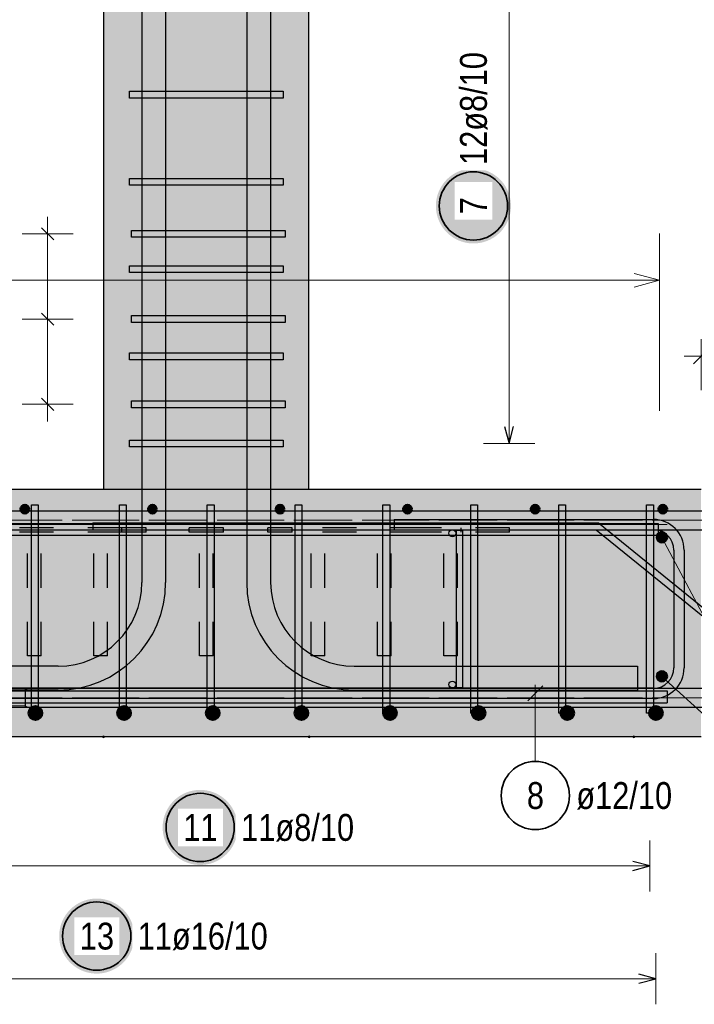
# Model space of a CAD drawing. Header units: millimetres. Extents: x -48 to 49.2, y -6.2 to 26.4.
# Tile 47 of 53: x 35.1 to 37.1, y 6.6 to 9.4. Entities that reach past the tile are written whole.
import ezdxf

# ---------------------------------------------------------------- set-up
doc = ezdxf.new("R2010")
doc.units = ezdxf.units.MM
doc.linetypes.add('DASHDOT', pattern=[1, 0.5, -0.25, 0, -0.25])
doc.linetypes.add('HIDDEN', pattern=[0.375, 0.25, -0.125])
for name, color, linetype, lineweight in [('Achsen', 7, 'Continuous', 20), ('Mattenbewehrung', 7, 'Continuous', 20), ('Schraffuren', 7, 'Continuous', 20)]:
    doc.layers.add(name, color=color, linetype=linetype, lineweight=lineweight)
doc.styles.add('Arial Narrow', font='ARIALN.TTF')
doc.dimstyles.new('Arch_Strakon_dimstyle', dxfattribs={"dimtxt": 8.75, "dimasz": 1, "dimexe": 1.25, "dimexo": 0.0625, "dimgap": 1, "dimtad": 0, "dimdec": 3, "dimzin": 12, "dimdsep": 46, "dimtxsty": 'Arial Narrow', "dimblk": 'Arrowhead_Tick', "dimsah": 1, "dimcen": 0, "dimse1": 1, "dimse2": 1, "dimclrd": 6, "dimclrt": 2, "dimazin": 0, "dimtfac": 1, "dimtdec": 4, "dimtmove": 0, "dimatfit": 3, "dimldrblk": 'NONE', "dimfxl": 1, "dimtvp": 1, "dimtolj": 1, "dimtzin": 0, "dimlwd": 13, "dimarcsym": 2})

# ---------------------------------------------------------------- blocks, each defined once
blk = doc.blocks.new('Arrowhead_Tick')
at = {"color": 0, "linetype": 'Continuous', "lineweight": -2}
for p, q in [((0, 10), (0, -5)), ((-1, 0), (0, 0)), ((5, 0), (0, 0))]:
    blk.add_line(p, q, dxfattribs=at)
at = {"color": 2, "linetype": 'Continuous', "lineweight": 35}
blk.add_line((2.21, 2.21), (-2.21, -2.21), dxfattribs=at)
blk = doc.blocks.new('*D21')
at = {"color": 6, "linetype": 'Continuous', "lineweight": 13}
blk.add_line((37.1471, 8.4582), (37.4271, 8.4582), dxfattribs=at)
at = {"layer": 'Defpoints', "color": 0}
for p in [(37.4371, 8.4582), (37.1371, 8.067), (37.4371, 8.067)]:
    blk.add_point(p, dxfattribs=at)
at = {"color": 6, "lineweight": 13, "xscale": 0.01, "yscale": 0.01, "zscale": 0.01}
blk.add_blockref('Arrowhead_Tick', (37.4371, 8.4582), dxfattribs=at)
at = {"color": 6, "lineweight": 13, "xscale": 0.01, "yscale": 0.01, "zscale": 0.01, "rotation": 180}
blk.add_blockref('Arrowhead_Tick', (37.1371, 8.4582), dxfattribs=at)
at = {"color": 2, "lineweight": 18, "insert": (37.2871, 8.5227), "char_height": 0.07875, "attachment_point": 5, "style": 'Arial Narrow'}
blk.add_mtext('\\A1;12', dxfattribs=at)
blk = doc.blocks.new('_None')

msp = doc.modelspace()

# ---------------------------------------------------------------- hatches: boundary and pattern name
at = {"lineweight": 25, "true_color": 0xffffff}
for points in [[(36.579782, 8.898525), (36.579715, 8.902363), (36.579514, 8.906198), (36.579179, 8.910023), (36.578712, 8.913834), (36.578111, 8.917626), (36.577378, 8.921395), (36.576515, 8.925136), (36.575521, 8.928845), (36.574398, 8.932516), (36.573148, 8.936147), (36.571772, 8.939731), (36.570272, 8.943266), (36.568649, 8.946745), (36.566906, 8.950166), (36.565045, 8.953525), (36.563067, 8.956816), (36.560976, 8.960036), (36.558774, 8.963181), (36.556463, 8.966247), (36.554047, 8.969231), (36.551528, 8.972129), (36.548909, 8.974937), (36.546195, 8.977652), (36.543386, 8.98027), (36.540489, 8.982789), (36.537505, 8.985206), (36.534438, 8.987516), (36.531293, 8.989719), (36.528073, 8.99181), (36.524782, 8.993787), (36.521424, 8.995649), (36.518003, 8.997392), (36.514523, 8.999015), (36.510989, 9.000515), (36.507404, 9.001891), (36.503774, 9.003141), (36.500102, 9.004263), (36.496393, 9.005257), (36.492652, 9.006121), (36.488883, 9.006853), (36.485091, 9.007454), (36.48128, 9.007922), (36.477455, 9.008257), (36.473621, 9.008458), (36.469782, 9.008525), (36.465943, 9.008458), (36.462109, 9.008257), (36.458284, 9.007922), (36.454473, 9.007454), (36.450681, 9.006853), (36.446912, 9.006121), (36.443171, 9.005257), (36.439462, 9.004263), (36.43579, 9.003141), (36.43216, 9.001891), (36.428575, 9.000515), (36.425041, 8.999015), (36.421561, 8.997392), (36.41814, 8.995649), (36.414782, 8.993787), (36.411491, 8.99181), (36.408271, 8.989719), (36.405126, 8.987516), (36.402059, 8.985206), (36.399075, 8.982789), (36.396178, 8.98027), (36.39337, 8.977652), (36.390655, 8.974937), (36.388036, 8.972129), (36.385517, 8.969231), (36.383101, 8.966247), (36.38079, 8.963181), (36.378588, 8.960036), (36.376497, 8.956816), (36.374519, 8.953525), (36.372658, 8.950166), (36.370915, 8.946745), (36.369292, 8.943266), (36.367792, 8.939731), (36.366416, 8.936147), (36.365166, 8.932516), (36.364043, 8.928845), (36.36305, 8.925136), (36.362186, 8.921395), (36.361453, 8.917626), (36.360853, 8.913834), (36.360385, 8.910023), (36.36005, 8.906198), (36.359849, 8.902363), (36.359782, 8.898525), (36.359849, 8.894686), (36.36005, 8.890851), (36.360385, 8.887026), (36.360853, 8.883215), (36.361453, 8.879423), (36.362186, 8.875654), (36.36305, 8.871913), (36.364043, 8.868204), (36.365166, 8.864533), (36.366416, 8.860902), (36.367792, 8.857318), (36.369292, 8.853784), (36.370915, 8.850304), (36.372658, 8.846883), (36.374519, 8.843525), (36.376497, 8.840233), (36.378588, 8.837013), (36.38079, 8.833868), (36.383101, 8.830802), (36.385517, 8.827818), (36.388036, 8.82492), (36.390655, 8.822112), (36.39337, 8.819397), (36.396178, 8.816779), (36.399075, 8.81426), (36.402059, 8.811843), (36.405126, 8.809533), (36.408271, 8.80733), (36.411491, 8.805239), (36.414782, 8.803262), (36.41814, 8.8014), (36.421561, 8.799657), (36.425041, 8.798035), (36.428575, 8.796534), (36.43216, 8.795158), (36.43579, 8.793908), (36.439462, 8.792786), (36.443171, 8.791792), (36.446912, 8.790928), (36.450681, 8.790196), (36.454473, 8.789595), (36.458284, 8.789127), (36.462109, 8.788792), (36.465943, 8.788592), (36.469782, 8.788525), (36.473621, 8.788592), (36.477455, 8.788792), (36.48128, 8.789127), (36.485091, 8.789595), (36.488883, 8.790196), (36.492652, 8.790928), (36.496393, 8.791792), (36.500102, 8.792786), (36.503774, 8.793908), (36.507404, 8.795158), (36.510989, 8.796534), (36.514523, 8.798035), (36.518003, 8.799657), (36.521424, 8.8014), (36.524782, 8.803262), (36.528073, 8.805239), (36.531293, 8.80733), (36.534438, 8.809533), (36.537505, 8.811843), (36.540489, 8.81426), (36.543386, 8.816779), (36.546195, 8.819397), (36.548909, 8.822112), (36.551528, 8.82492), (36.554047, 8.827818), (36.556463, 8.830802), (36.558774, 8.833868), (36.560976, 8.837013), (36.563067, 8.840233), (36.565045, 8.843525), (36.566906, 8.846883), (36.568649, 8.850304), (36.570272, 8.853784), (36.571772, 8.857318), (36.573148, 8.860902), (36.574398, 8.864533), (36.575521, 8.868204), (36.576515, 8.871913), (36.577378, 8.875654), (36.578111, 8.879423), (36.578712, 8.883215), (36.579179, 8.887026), (36.579514, 8.890851)], [(35.77906, 7.076727), (35.778993, 7.080566), (35.778792, 7.0844), (35.778457, 7.088225), (35.777989, 7.092036), (35.777389, 7.095828), (35.776656, 7.099597), (35.775792, 7.103338), (35.774799, 7.107047), (35.773676, 7.110719), (35.772426, 7.114349), (35.77105, 7.117934), (35.76955, 7.121468), (35.767927, 7.124948), (35.766184, 7.128369), (35.764323, 7.131727), (35.762345, 7.135018), (35.760254, 7.138238), (35.758052, 7.141383), (35.755741, 7.14445), (35.753325, 7.147433), (35.750806, 7.150331), (35.748187, 7.153139), (35.745472, 7.155854), (35.742664, 7.158473), (35.739766, 7.160992), (35.736782, 7.163408), (35.733716, 7.165719), (35.730571, 7.167921), (35.727351, 7.170012), (35.72406, 7.17199), (35.720702, 7.173851), (35.717281, 7.175594), (35.713801, 7.177217), (35.710266, 7.178717), (35.706682, 7.180093), (35.703052, 7.181343), (35.69938, 7.182466), (35.695671, 7.183459), (35.69193, 7.184323), (35.688161, 7.185056), (35.684369, 7.185656), (35.680558, 7.186124), (35.676733, 7.186459), (35.672899, 7.18666), (35.66906, 7.186727), (35.665221, 7.18666), (35.661387, 7.186459), (35.657562, 7.186124), (35.653751, 7.185656), (35.649958, 7.185056), (35.646189, 7.184323), (35.642448, 7.183459), (35.63874, 7.182466), (35.635068, 7.181343), (35.631438, 7.180093), (35.627853, 7.178717), (35.624319, 7.177217), (35.620839, 7.175594), (35.617418, 7.173851), (35.61406, 7.17199), (35.610769, 7.170012), (35.607548, 7.167921), (35.604403, 7.165719), (35.601337, 7.163408), (35.598353, 7.160992), (35.595455, 7.158473), (35.592647, 7.155854), (35.589932, 7.153139), (35.587314, 7.150331), (35.584795, 7.147433), (35.582379, 7.14445), (35.580068, 7.141383), (35.577866, 7.138238), (35.575774, 7.135018), (35.573797, 7.131727), (35.571935, 7.128369), (35.570192, 7.124948), (35.56857, 7.121468), (35.567069, 7.117934), (35.565694, 7.114349), (35.564443, 7.110719), (35.563321, 7.107047), (35.562327, 7.103338), (35.561463, 7.099597), (35.560731, 7.095828), (35.56013, 7.092036), (35.559662, 7.088225), (35.559328, 7.0844), (35.559127, 7.080566), (35.55906, 7.076727), (35.559127, 7.072888), (35.559328, 7.069054), (35.559662, 7.065229), (35.56013, 7.061418), (35.560731, 7.057625), (35.561463, 7.053857), (35.562327, 7.050115), (35.563321, 7.046407), (35.564443, 7.042735), (35.565694, 7.039105), (35.567069, 7.03552), (35.56857, 7.031986), (35.570192, 7.028506), (35.571935, 7.025085), (35.573797, 7.021727), (35.575774, 7.018436), (35.577866, 7.015216), (35.580068, 7.01207), (35.582379, 7.009004), (35.584795, 7.00602), (35.587314, 7.003122), (35.589932, 7.000314), (35.592647, 6.997599), (35.595455, 6.994981), (35.598353, 6.992462), (35.601337, 6.990046), (35.604403, 6.987735), (35.607548, 6.985533), (35.610769, 6.983441), (35.61406, 6.981464), (35.617418, 6.979603), (35.620839, 6.977859), (35.624319, 6.976237), (35.627853, 6.974737), (35.631438, 6.973361), (35.635068, 6.972111), (35.63874, 6.970988), (35.642448, 6.969994), (35.646189, 6.969131), (35.649958, 6.968398), (35.653751, 6.967797), (35.657562, 6.967329), (35.661387, 6.966995), (35.665221, 6.966794), (35.66906, 6.966727), (35.672899, 6.966794), (35.676733, 6.966995), (35.680558, 6.967329), (35.684369, 6.967797), (35.688161, 6.968398), (35.69193, 6.969131), (35.695671, 6.969994), (35.69938, 6.970988), (35.703052, 6.972111), (35.706682, 6.973361), (35.710266, 6.974737), (35.713801, 6.976237), (35.717281, 6.977859), (35.720702, 6.979603), (35.72406, 6.981464), (35.727351, 6.983441), (35.730571, 6.985533), (35.733716, 6.987735), (35.736782, 6.990046), (35.739766, 6.992462), (35.742664, 6.994981), (35.745472, 6.997599), (35.748187, 7.000314), (35.750806, 7.003122), (35.753325, 7.00602), (35.755741, 7.009004), (35.758052, 7.01207), (35.760254, 7.015216), (35.762345, 7.018436), (35.764323, 7.021727), (35.766184, 7.025085), (35.767927, 7.028506), (35.76955, 7.031986), (35.77105, 7.03552), (35.772426, 7.039105), (35.773676, 7.042735), (35.774799, 7.046407), (35.775792, 7.050115), (35.776656, 7.053857), (35.777389, 7.057625), (35.777989, 7.061418), (35.778457, 7.065229), (35.778792, 7.069054)], [(35.475864, 6.758216), (35.475797, 6.762055), (35.475596, 6.765889), (35.475262, 6.769714), (35.474794, 6.773525), (35.474193, 6.777317), (35.473461, 6.781086), (35.472597, 6.784827), (35.471603, 6.788536), (35.470481, 6.792208), (35.469231, 6.795838), (35.467855, 6.799423), (35.466354, 6.802957), (35.464732, 6.806437), (35.462989, 6.809858), (35.461127, 6.813216), (35.45915, 6.816507), (35.457059, 6.819727), (35.454856, 6.822872), (35.452546, 6.825939), (35.450129, 6.828923), (35.44761, 6.83182), (35.444992, 6.834628), (35.442277, 6.837343), (35.439469, 6.839962), (35.436571, 6.842481), (35.433587, 6.844897), (35.430521, 6.847208), (35.427376, 6.84941), (35.424156, 6.851501), (35.420864, 6.853479), (35.417506, 6.85534), (35.414085, 6.857083), (35.410605, 6.858706), (35.407071, 6.860206), (35.403487, 6.861582), (35.399856, 6.862832), (35.396185, 6.863955), (35.392476, 6.864948), (35.388735, 6.865812), (35.384966, 6.866545), (35.381173, 6.867145), (35.377363, 6.867613), (35.373538, 6.867948), (35.369703, 6.868149), (35.365864, 6.868216), (35.362025, 6.868149), (35.358191, 6.867948), (35.354366, 6.867613), (35.350555, 6.867145), (35.346763, 6.866545), (35.342994, 6.865812), (35.339253, 6.864948), (35.335544, 6.863955), (35.331873, 6.862832), (35.328242, 6.861582), (35.324658, 6.860206), (35.321123, 6.858706), (35.317644, 6.857083), (35.314223, 6.85534), (35.310864, 6.853479), (35.307573, 6.851501), (35.304353, 6.84941), (35.301208, 6.847208), (35.298142, 6.844897), (35.295158, 6.842481), (35.29226, 6.839962), (35.289452, 6.837343), (35.286737, 6.834628), (35.284118, 6.83182), (35.2816, 6.828923), (35.279183, 6.825939), (35.276873, 6.822872), (35.27467, 6.819727), (35.272579, 6.816507), (35.270602, 6.813216), (35.26874, 6.809858), (35.266997, 6.806437), (35.265374, 6.802957), (35.263874, 6.799423), (35.262498, 6.795838), (35.261248, 6.792208), (35.260126, 6.788536), (35.259132, 6.784827), (35.258268, 6.781086), (35.257536, 6.777317), (35.256935, 6.773525), (35.256467, 6.769714), (35.256132, 6.765889), (35.255931, 6.762055), (35.255864, 6.758216), (35.255931, 6.754377), (35.256132, 6.750543), (35.256467, 6.746718), (35.256935, 6.742907), (35.257536, 6.739115), (35.258268, 6.735346), (35.259132, 6.731604), (35.260126, 6.727896), (35.261248, 6.724224), (35.262498, 6.720594), (35.263874, 6.717009), (35.265374, 6.713475), (35.266997, 6.709995), (35.26874, 6.706574), (35.270602, 6.703216), (35.272579, 6.699925), (35.27467, 6.696705), (35.276873, 6.693559), (35.279183, 6.690493), (35.2816, 6.687509), (35.284118, 6.684611), (35.286737, 6.681803), (35.289452, 6.679088), (35.29226, 6.67647), (35.295158, 6.673951), (35.298142, 6.671535), (35.301208, 6.669224), (35.304353, 6.667022), (35.307573, 6.664931), (35.310864, 6.662953), (35.314223, 6.661092), (35.317644, 6.659349), (35.321123, 6.657726), (35.324658, 6.656226), (35.328242, 6.65485), (35.331873, 6.6536), (35.335544, 6.652477), (35.339253, 6.651483), (35.342994, 6.65062), (35.346763, 6.649887), (35.350555, 6.649286), (35.354366, 6.648818), (35.358191, 6.648484), (35.362025, 6.648283), (35.365864, 6.648216), (35.369703, 6.648283), (35.373538, 6.648484), (35.377363, 6.648818), (35.381173, 6.649286), (35.384966, 6.649887), (35.388735, 6.65062), (35.392476, 6.651483), (35.396185, 6.652477), (35.399856, 6.6536), (35.403487, 6.65485), (35.407071, 6.656226), (35.410605, 6.657726), (35.414085, 6.659349), (35.417506, 6.661092), (35.420864, 6.662953), (35.424156, 6.664931), (35.427376, 6.667022), (35.430521, 6.669224), (35.433587, 6.671535), (35.436571, 6.673951), (35.439469, 6.67647), (35.442277, 6.679088), (35.444992, 6.681803), (35.44761, 6.684611), (35.450129, 6.687509), (35.452546, 6.690493), (35.454856, 6.693559), (35.457059, 6.696705), (35.45915, 6.699925), (35.461127, 6.703216), (35.462989, 6.706574), (35.464732, 6.709995), (35.466354, 6.713475), (35.467855, 6.717009), (35.469231, 6.720594), (35.470481, 6.724224), (35.471603, 6.727896), (35.472597, 6.731604), (35.473461, 6.735346), (35.474193, 6.739115), (35.474794, 6.742907), (35.475262, 6.746718), (35.475596, 6.750543)]]:
    msp.add_hatch(color=7, dxfattribs=at).paths.add_polyline_path(points)
at = {"lineweight": 35, "true_color": 0xe9e9e9}
msp.add_hatch(color=254, dxfattribs=at).paths.add_polyline_path([(36.418896, 7.486912), (36.438896, 7.486912), (36.438896, 7.946912), (36.418896, 7.946912)])
msp.add_hatch(color=254, dxfattribs=at).paths.add_polyline_path([(36.418896, 7.486912), (36.438896, 7.486912), (36.438896, 7.946912), (36.418896, 7.946912)])
at = {"layer": 'Schraffuren', "lineweight": 35, "true_color": 0xd7ffd7}
for points in [[(35.387123, 8.06699), (35.987122, 8.06699), (35.987122, 11.149344), (35.387123, 11.149344)], [(34.637126, 7.342008), (37.137131, 7.342008), (37.137131, 8.067008), (34.637126, 8.06699)]]:
    msp.add_hatch(color=254, dxfattribs=at).paths.add_polyline_path(points)

# ---------------------------------------------------------------- linework, layer by layer
at = {"color": 3, "linetype": 'Continuous', "lineweight": 25, "ltscale": 0.4}
for p, q in [((35.497882, 11.229508), (35.497882, 7.794508)), ((35.567882, 11.229508), (35.567882, 7.794508)), ((35.805516, 11.229508), (35.805516, 7.794508)), ((35.875516, 11.229508), (35.875516, 7.794508)), ((35.462072, 9.214666), (35.462072, 9.234666)), ((35.462072, 9.234666), (35.912122, 9.234666)), ((35.912122, 9.214666), (35.462072, 9.214666)), ((35.912122, 9.234666), (35.912122, 9.214666)), ((35.462072, 8.958998), (35.462072, 8.978998)), ((35.462072, 8.978998), (35.912122, 8.978998)), ((35.912122, 8.978998), (35.912122, 8.958998)), ((35.912122, 8.958998), (35.462072, 8.958998)), ((35.204403, 8.834668), (35.239758, 8.799312)), ((35.467887, 8.80699), (35.467887, 8.82699)), ((35.467887, 8.82699), (35.917937, 8.82699)), ((35.917937, 8.80699), (35.467887, 8.80699)), ((35.917937, 8.82699), (35.917937, 8.80699)), ((35.462072, 8.703329), (35.462072, 8.723329)), ((35.462072, 8.723329), (35.912122, 8.723329)), ((35.912122, 8.723329), (35.912122, 8.703329)), ((35.912122, 8.703329), (35.462072, 8.703329)), ((35.204403, 8.584668), (35.239758, 8.549312)), ((35.467887, 8.55699), (35.467887, 8.57699)), ((35.467887, 8.57699), (35.917937, 8.57699)), ((35.917937, 8.57699), (35.917937, 8.55699)), ((35.917937, 8.55699), (35.467887, 8.55699)), ((35.462072, 8.447661), (35.462072, 8.467661)), ((35.462072, 8.467661), (35.912122, 8.467661)), ((35.912122, 8.467661), (35.912122, 8.447661)), ((35.912122, 8.447661), (35.462072, 8.447661)), ((35.204403, 8.334668), (35.239758, 8.299312)), ((35.467887, 8.30699), (35.467887, 8.32699)), ((35.467887, 8.32699), (35.917937, 8.32699)), ((35.917937, 8.32699), (35.917937, 8.30699)), ((35.917937, 8.30699), (35.467887, 8.30699)), ((36.560858, 8.251993), (36.574255, 8.201993)), ((36.574255, 8.201993), (36.587653, 8.251993)), ((35.462072, 8.191993), (35.462072, 8.211993)), ((35.462072, 8.211993), (35.912122, 8.211993)), ((35.912122, 8.211993), (35.912122, 8.191993)), ((35.912122, 8.191993), (35.462072, 8.191993)), ((35.174633, 8.02199), (35.194633, 8.02199)), ((35.174633, 7.41199), (35.174633, 8.02199)), ((35.194633, 8.02199), (35.194633, 7.41199)), ((35.432133, 8.02199), (35.452133, 8.02199)), ((35.432133, 7.41199), (35.432133, 8.02199)), ((35.452133, 8.02199), (35.452133, 7.41199)), ((35.689632, 8.02199), (35.709632, 8.02199)), ((35.689632, 7.41199), (35.689632, 8.02199)), ((35.709632, 8.02199), (35.709632, 7.41199)), ((35.947132, 8.02199), (35.967132, 8.02199)), ((35.947132, 7.41199), (35.947132, 8.02199)), ((35.967132, 8.02199), (35.967132, 7.41199)), ((36.204632, 8.02199), (36.224632, 8.02199)), ((36.204632, 7.41199), (36.204632, 8.02199)), ((36.224632, 8.02199), (36.224632, 7.41199)), ((36.462132, 8.02199), (36.482132, 8.02199)), ((36.462132, 7.41199), (36.462132, 8.02199)), ((36.482132, 8.02199), (36.482132, 7.41199)), ((36.719631, 8.02199), (36.739631, 8.02199)), ((36.719631, 7.41199), (36.719631, 8.02199)), ((36.739631, 8.02199), (36.739631, 7.41199)), ((36.977131, 8.02199), (36.997131, 8.02199)), ((36.977131, 7.41199), (36.977131, 8.02199)), ((36.997131, 8.02199), (36.997131, 7.41199)), ((35.252882, 7.549508), (34.422882, 7.549508)), ((36.120516, 7.549508), (36.950516, 7.549508)), ((36.950516, 7.549508), (36.950516, 7.479508)), ((35.252882, 7.479508), (34.422882, 7.479508)), ((36.120516, 7.479508), (36.950516, 7.479508)), ((35.194633, 7.41199), (35.174633, 7.41199)), ((35.452133, 7.41199), (35.432133, 7.41199)), ((35.709632, 7.41199), (35.689632, 7.41199)), ((35.967132, 7.41199), (35.947132, 7.41199)), ((36.224632, 7.41199), (36.204632, 7.41199)), ((36.482132, 7.41199), (36.462132, 7.41199)), ((36.739631, 7.41199), (36.719631, 7.41199)), ((36.997131, 7.41199), (36.977131, 7.41199)), ((36.987131, 6.963767), (36.937131, 6.977165)), ((36.937131, 6.95037), (36.987131, 6.963767)), ((37.004631, 6.633216), (36.954631, 6.646613)), ((36.954631, 6.619818), (37.004631, 6.633216))]:
    msp.add_line(p, q, dxfattribs=at)
at = {"color": 5, "linetype": 'Continuous', "lineweight": 18, "ltscale": 0.4}
for p, q in [((36.574255, 11.014344), (36.574255, 8.201993)), ((35.22208, 8.26699), (35.22208, 8.86699)), ((35.14708, 8.81699), (35.29708, 8.81699)), ((35.14708, 8.56699), (35.29708, 8.56699)), ((35.14708, 8.31699), (35.29708, 8.31699)), ((36.499255, 8.201993), (36.649255, 8.201993)), ((36.987131, 6.888767), (36.987131, 7.038767)), ((36.987131, 6.963767), (34.412134, 6.963767)), ((37.004631, 6.558216), (37.004631, 6.708216)), ((37.004631, 6.633216), (34.407125, 6.633216))]:
    msp.add_line(p, q, dxfattribs=at)
at = {"color": 3, "linetype": 'HIDDEN', "lineweight": 25, "ltscale": 0.25}
for p, q in [((35.392887, 8.06699), (35.387123, 8.06699)), ((35.409959, 8.06699), (35.392887, 8.06699)), ((35.437682, 8.06699), (35.409959, 8.06699)), ((35.474991, 8.06699), (35.437682, 8.06699)), ((35.520452, 8.06699), (35.474991, 8.06699)), ((35.572318, 8.06699), (35.520452, 8.06699)), ((35.628596, 8.06699), (35.572318, 8.06699)), ((35.687123, 8.06699), (35.628596, 8.06699)), ((35.74565, 8.06699), (35.687123, 8.06699)), ((35.801928, 8.06699), (35.74565, 8.06699)), ((35.853794, 8.06699), (35.801928, 8.06699)), ((35.899255, 8.06699), (35.853794, 8.06699)), ((35.936564, 8.06699), (35.899255, 8.06699)), ((35.964287, 8.06699), (35.936564, 8.06699)), ((35.981358, 8.06699), (35.964287, 8.06699)), ((35.987122, 8.06699), (35.981358, 8.06699)), ((35.439635, 7.95449), (35.050727, 7.95449)), ((35.439635, 7.94199), (35.050727, 7.94199)), ((35.163309, 7.57949), (35.163309, 7.94199)), ((35.203309, 7.57949), (35.203309, 7.94199)), ((35.357763, 7.57949), (35.357763, 7.94199)), ((35.397763, 7.57949), (35.397763, 7.94199)), ((35.439635, 7.94199), (35.439635, 7.95449)), ((35.510346, 7.95449), (35.439635, 7.95449)), ((35.510346, 7.94199), (35.439635, 7.94199)), ((35.510346, 7.94199), (35.510346, 7.95449)), ((35.637123, 7.94199), (35.637123, 7.95449)), ((35.737123, 7.95449), (35.637123, 7.95449)), ((35.737123, 7.94199), (35.637123, 7.94199)), ((35.667123, 7.57949), (35.667123, 7.94199)), ((35.707123, 7.57949), (35.707123, 7.94199)), ((35.737123, 7.94199), (35.737123, 7.95449)), ((35.867435, 7.94199), (35.867435, 7.95449)), ((35.938146, 7.95449), (35.867435, 7.95449)), ((35.938146, 7.94199), (35.867435, 7.94199)), ((35.938146, 7.94199), (35.938146, 7.95449)), ((36.327054, 7.95449), (35.938146, 7.95449)), ((36.327054, 7.94199), (35.938146, 7.94199)), ((35.99416, 7.57949), (35.99416, 7.94199)), ((36.03416, 7.57949), (36.03416, 7.94199)), ((36.188614, 7.57949), (36.188614, 7.94199)), ((36.228614, 7.57949), (36.228614, 7.94199)), ((36.575738, 7.95449), (36.327054, 7.95449)), ((36.575738, 7.94199), (36.327054, 7.94199)), ((36.383068, 7.57949), (36.383068, 7.94199)), ((36.423068, 7.57949), (36.423068, 7.94199)), ((36.434317, 7.94199), (36.434317, 7.95449)), ((36.575738, 7.94199), (36.575738, 7.95449)), ((35.164831, 7.57949), (35.163309, 7.57949)), ((35.169167, 7.57949), (35.164831, 7.57949)), ((35.175655, 7.57949), (35.169167, 7.57949)), ((35.183309, 7.57949), (35.175655, 7.57949)), ((35.190963, 7.57949), (35.183309, 7.57949)), ((35.197451, 7.57949), (35.190963, 7.57949)), ((35.201787, 7.57949), (35.197451, 7.57949)), ((35.203309, 7.57949), (35.201787, 7.57949)), ((35.359286, 7.57949), (35.357763, 7.57949)), ((35.363621, 7.57949), (35.359286, 7.57949)), ((35.37011, 7.57949), (35.363621, 7.57949)), ((35.377763, 7.57949), (35.37011, 7.57949)), ((35.385417, 7.57949), (35.377763, 7.57949)), ((35.391906, 7.57949), (35.385417, 7.57949)), ((35.396241, 7.57949), (35.391906, 7.57949)), ((35.397763, 7.57949), (35.396241, 7.57949)), ((35.668645, 7.57949), (35.667123, 7.57949)), ((35.672981, 7.57949), (35.668645, 7.57949)), ((35.679469, 7.57949), (35.672981, 7.57949)), ((35.687123, 7.57949), (35.679469, 7.57949)), ((35.694776, 7.57949), (35.687123, 7.57949)), ((35.701265, 7.57949), (35.694776, 7.57949)), ((35.7056, 7.57949), (35.701265, 7.57949)), ((35.707123, 7.57949), (35.7056, 7.57949)), ((35.995682, 7.57949), (35.99416, 7.57949)), ((36.000017, 7.57949), (35.995682, 7.57949)), ((36.006506, 7.57949), (36.000017, 7.57949)), ((36.01416, 7.57949), (36.006506, 7.57949)), ((36.021813, 7.57949), (36.01416, 7.57949)), ((36.028302, 7.57949), (36.021813, 7.57949)), ((36.032637, 7.57949), (36.028302, 7.57949)), ((36.03416, 7.57949), (36.032637, 7.57949)), ((36.190136, 7.57949), (36.188614, 7.57949)), ((36.194472, 7.57949), (36.190136, 7.57949)), ((36.20096, 7.57949), (36.194472, 7.57949)), ((36.208614, 7.57949), (36.20096, 7.57949)), ((36.216268, 7.57949), (36.208614, 7.57949)), ((36.222756, 7.57949), (36.216268, 7.57949)), ((36.227092, 7.57949), (36.222756, 7.57949)), ((36.228614, 7.57949), (36.227092, 7.57949)), ((36.384591, 7.57949), (36.383068, 7.57949)), ((36.388926, 7.57949), (36.384591, 7.57949)), ((36.395415, 7.57949), (36.388926, 7.57949)), ((36.403068, 7.57949), (36.395415, 7.57949)), ((36.410722, 7.57949), (36.403068, 7.57949)), ((36.41721, 7.57949), (36.410722, 7.57949)), ((36.421546, 7.57949), (36.41721, 7.57949)), ((36.423068, 7.57949), (36.421546, 7.57949))]:
    msp.add_line(p, q, dxfattribs=at)
at = {"color": 3, "linetype": 'Continuous', "lineweight": 25}
for p, q in [((33.797654, 8.004508), (37.468331, 8.004508)), ((33.797654, 7.949508), (36.829597, 7.949508)), ((36.418896, 7.946912), (36.418896, 7.486912)), ((36.438896, 7.946912), (36.418896, 7.946912)), ((36.438896, 7.486912), (36.438896, 7.946912)), ((36.861008, 7.949508), (37.468331, 7.949508)), ((35.047654, 7.484508), (37.468331, 7.484508)), ((35.156094, 7.484508), (35.156094, 7.429508)), ((36.418896, 7.486912), (36.438896, 7.486912)), ((35.047654, 7.429508), (37.468331, 7.429508))]:
    msp.add_line(p, q, dxfattribs=at)
at = {"color": 5, "linetype": 'DASHDOT', "lineweight": 18, "ltscale": 0.25}
for p, q in [((37.543594, 7.977008), (33.781094, 7.977008)), ((37.543594, 7.457008), (35.006356, 7.457008))]:
    msp.add_line(p, q, dxfattribs=at)
at = {"color": 9, "linetype": 'Continuous', "lineweight": 0, "ltscale": 0.4}
msp.add_line((32.369883, 7.964508), (37.037127, 7.964508), dxfattribs=at)
at = {"color": 5, "linetype": 'HIDDEN', "lineweight": 18, "ltscale": 0.25}
for p, q in [((35.156094, 7.480448), (35.043594, 7.480448)), ((35.164214, 7.484508), (35.156094, 7.480448)), ((35.156094, 7.433568), (35.043594, 7.433568)), ((35.164214, 7.429508), (35.156094, 7.433568))]:
    msp.add_line(p, q, dxfattribs=at)
at = {"color": 2, "linetype": 'Continuous', "lineweight": 35, "ltscale": 0.4}
for centre in [(36.469782, 8.898525), (35.66906, 7.076727), (35.365864, 6.758216)]:
    msp.add_circle(centre, 0.1, dxfattribs=at)
at = {"color": 3, "linetype": 'Continuous', "lineweight": 25}
for centre in [(36.408123, 7.938856), (36.408123, 7.495556)]:
    msp.add_circle(centre, 0.01, dxfattribs=at)
at = {"color": 4, "linetype": 'Continuous', "lineweight": 50, "ltscale": 0.4}
for centre, radius in [((35.186377, 7.412008), 0.02), ((35.186377, 7.412008), 0.02), ((35.186377, 7.412008), 0.018), ((35.186377, 7.412008), 0.014), ((35.186377, 7.412008), 0.01), ((35.186377, 7.412008), 0.006), ((35.446127, 7.412008), 0.02), ((35.446127, 7.412008), 0.02), ((35.446127, 7.412008), 0.018), ((35.446127, 7.412008), 0.014), ((35.446127, 7.412008), 0.01), ((35.446127, 7.412008), 0.006), ((35.705878, 7.412008), 0.02), ((35.705878, 7.412008), 0.02), ((35.705878, 7.412008), 0.018), ((35.705878, 7.412008), 0.014), ((35.705878, 7.412008), 0.01), ((35.705878, 7.412008), 0.006), ((35.965628, 7.412008), 0.02), ((35.965628, 7.412008), 0.02), ((35.965628, 7.412008), 0.018), ((35.965628, 7.412008), 0.014), ((35.965628, 7.412008), 0.01), ((35.965628, 7.412008), 0.006), ((36.225379, 7.412008), 0.02), ((36.225379, 7.412008), 0.02), ((36.225379, 7.412008), 0.018), ((36.225379, 7.412008), 0.014), ((36.225379, 7.412008), 0.01), ((36.225379, 7.412008), 0.006), ((36.48513, 7.412008), 0.02), ((36.48513, 7.412008), 0.02), ((36.48513, 7.412008), 0.018), ((36.48513, 7.412008), 0.014), ((36.48513, 7.412008), 0.01), ((36.48513, 7.412008), 0.006), ((36.74488, 7.412008), 0.02), ((36.74488, 7.412008), 0.02), ((36.74488, 7.412008), 0.018), ((36.74488, 7.412008), 0.014), ((36.74488, 7.412008), 0.01), ((36.74488, 7.412008), 0.006), ((37.004631, 7.412008), 0.02), ((37.004631, 7.412008), 0.02), ((37.004631, 7.412008), 0.018), ((37.004631, 7.412008), 0.014), ((37.004631, 7.412008), 0.01), ((37.004631, 7.412008), 0.006), ((35.186377, 7.412008), 0.002), ((35.446127, 7.412008), 0.002), ((35.705878, 7.412008), 0.002), ((35.965628, 7.412008), 0.002), ((36.225379, 7.412008), 0.002), ((36.48513, 7.412008), 0.002), ((36.74488, 7.412008), 0.002), ((37.004631, 7.412008), 0.002)]:
    msp.add_circle(centre, radius, dxfattribs=at)
at = {"color": 9, "linetype": 'Continuous', "lineweight": 0}
for centre in [(35.988016, 7.342008), (36.93966, 7.342008)]:
    msp.add_circle(centre, 0.002775, dxfattribs=at)
at = {"color": 3, "linetype": 'Continuous', "lineweight": 25, "ltscale": 0.4}
for centre, radius, start, end in [((35.252882, 7.794508), 0.245, 270, 0), ((35.252882, 7.794508), 0.315, 270, 0), ((36.120516, 7.794508), 0.315, 180, 270), ((36.120516, 7.794508), 0.245, 180, 270)]:
    msp.add_arc(centre, radius, start, end, dxfattribs=at)
at = {"layer": 'Achsen', "color": 9, "linetype": 'DASHDOT', "lineweight": 0, "ltscale": 0.25}
for p, q in [((37.614775, 7.977008), (35.182832, 7.977008)), ((37.614775, 7.457008), (35.182832, 7.457008)), ((37.614775, 7.457008), (35.182832, 7.457008))]:
    msp.add_line(p, q, dxfattribs=at)
at = {"layer": 'Achsen', "color": 3, "linetype": 'Continuous', "lineweight": 25}
for p, q in [((35.354472, 7.969508), (35.354472, 7.949316)), ((35.354472, 7.969508), (36.836378, 7.969508)), ((36.836378, 7.969508), (37.450777, 7.470603)), ((36.829597, 7.949508), (37.436108, 7.457008))]:
    msp.add_line(p, q, dxfattribs=at)
at = {"layer": 'Mattenbewehrung', "color": 3, "linetype": 'Continuous', "lineweight": 25}
for p, q in [((35.387123, 8.06699), (35.387123, 11.149344)), ((35.987122, 8.06699), (35.987122, 11.149344)), ((35.387123, 8.06699), (34.637126, 8.06699)), ((37.137131, 8.06699), (35.987122, 8.06699)), ((37.137131, 7.342008), (34.637126, 7.342008))]:
    msp.add_line(p, q, dxfattribs=at)
at = {"layer": 'Schraffuren', "color": 5, "linetype": 'Continuous', "lineweight": 18}
for p, q in [((37.015437, 8.297618), (37.015437, 8.817716)), ((36.940437, 8.700695), (37.015437, 8.680599)), ((33.974179, 8.680599), (37.015437, 8.680599)), ((37.015437, 8.680599), (36.940437, 8.660503))]:
    msp.add_line(p, q, dxfattribs=at)
at = {"layer": 'Schraffuren', "color": 3, "linetype": 'Continuous', "lineweight": 25, "ltscale": 0.4}
for p, q in [((37.012131, 7.967008), (30.012131, 7.967008)), ((36.237123, 7.97949), (36.997131, 7.97949)), ((36.237123, 7.97949), (36.237123, 7.94949)), ((37.012131, 7.932008), (37.012131, 7.967008)), ((36.237123, 7.94949), (36.997131, 7.94949)), ((37.012131, 7.932008), (30.012131, 7.932008)), ((37.057131, 7.88949), (37.057131, 7.544508)), ((37.087131, 7.88949), (37.087131, 7.544508)), ((34.037131, 7.477008), (37.037131, 7.477008)), ((36.997131, 7.484508), (34.087131, 7.484508)), ((36.673297, 7.491605), (36.629103, 7.447411)), ((37.037131, 7.477008), (37.037131, 7.442008)), ((36.997131, 7.454508), (34.087131, 7.454508)), ((34.037131, 7.442008), (37.037131, 7.442008))]:
    msp.add_line(p, q, dxfattribs=at)
at = {"layer": 'Schraffuren', "color": 5, "linetype": 'Continuous', "lineweight": 18, "ltscale": 0.4}
for p, q in [((37.022131, 7.92699), (37.439674, 7.138004)), ((37.022131, 7.51949), (37.439674, 7.138004)), ((36.6512, 7.270209), (36.6512, 7.494508))]:
    msp.add_line(p, q, dxfattribs=at)
at = {"layer": 'Schraffuren', "color": 4, "linetype": 'Continuous', "lineweight": 50, "ltscale": 0.4}
for centre, radius in [((35.155105, 8.009508), 0.0125), ((35.155105, 8.009508), 0.0125), ((35.155105, 8.009508), 0.01125), ((35.155105, 8.009508), 0.00875), ((35.155105, 8.009508), 0.00625), ((35.155105, 8.009508), 0.00375), ((35.155105, 8.009508), 0.00125), ((35.529008, 8.009508), 0.0125), ((35.529008, 8.009508), 0.0125), ((35.529008, 8.009508), 0.01125), ((35.529008, 8.009508), 0.00875), ((35.529008, 8.009508), 0.00625), ((35.529008, 8.009508), 0.00375), ((35.529008, 8.009508), 0.00125), ((35.902912, 8.009508), 0.0125), ((35.902912, 8.009508), 0.0125), ((35.902912, 8.009508), 0.01125), ((35.902912, 8.009508), 0.00875), ((35.902912, 8.009508), 0.00625), ((35.902912, 8.009508), 0.00375), ((35.902912, 8.009508), 0.00125), ((36.276815, 8.009508), 0.0125), ((36.276815, 8.009508), 0.0125), ((36.276815, 8.009508), 0.01125), ((36.276815, 8.009508), 0.00875), ((36.276815, 8.009508), 0.00625), ((36.276815, 8.009508), 0.00375), ((36.276815, 8.009508), 0.00125), ((36.650719, 8.009508), 0.0125), ((36.650719, 8.009508), 0.0125), ((36.650719, 8.009508), 0.01125), ((36.650719, 8.009508), 0.00875), ((36.650719, 8.009508), 0.00625), ((36.650719, 8.009508), 0.00375), ((36.650719, 8.009508), 0.00125), ((37.024622, 8.009508), 0.0125), ((37.024622, 8.009508), 0.0125), ((37.024622, 8.009508), 0.01125), ((37.024622, 8.009508), 0.00875), ((37.024622, 8.009508), 0.00625), ((37.024622, 8.009508), 0.00375), ((37.024622, 8.009508), 0.00125), ((37.022131, 7.92699), 0.015), ((37.022131, 7.92699), 0.015), ((37.022131, 7.92699), 0.0135), ((37.022131, 7.92699), 0.0105), ((37.022131, 7.92699), 0.0075), ((37.022131, 7.92699), 0.0045), ((37.022131, 7.92699), 0.0015), ((37.022131, 7.51949), 0.015), ((37.022131, 7.51949), 0.015), ((37.022131, 7.51949), 0.0135), ((37.022131, 7.51949), 0.0105), ((37.022131, 7.51949), 0.0075), ((37.022131, 7.51949), 0.0045), ((37.022131, 7.51949), 0.0015)]:
    msp.add_circle(centre, radius, dxfattribs=at)
at = {"layer": 'Schraffuren', "color": 9, "linetype": 'Continuous', "lineweight": 0}
msp.add_circle((35.385382, 7.342008), 0.002775, dxfattribs=at)
at = {"layer": 'Schraffuren', "color": 2, "linetype": 'Continuous', "lineweight": 35, "ltscale": 0.4}
msp.add_circle((36.6512, 7.170209), 0.1, dxfattribs=at)
at = {"layer": 'Schraffuren', "color": 3, "linetype": 'Continuous', "lineweight": 25, "ltscale": 0.4}
for centre, radius, start, end in [((36.997131, 7.88949), 0.09, 0, 90), ((36.997131, 7.88949), 0.06, 0, 90), ((36.997131, 7.544508), 0.09, 270, 0), ((36.997131, 7.544508), 0.06, 270, 0)]:
    msp.add_arc(centre, radius, start, end, dxfattribs=at)

# ---------------------------------------------------------------- texts
at = {"color": 2, "lineweight": 35, "insert": (36.430407, 9.018525), "char_height": 0.07875, "attachment_point": 1, "rotation": 90, "line_spacing_factor": 0.9, "style": 'Arial Narrow', "bg_fill": 3, "box_fill_scale": 1.2, "bg_fill_color": 256, "bg_fill_true_color": 13158600, "bg_fill_transparency": 0}
msp.add_mtext('12ø8/10', dxfattribs=at)
at = {"color": 2, "lineweight": 35, "char_height": 0.07875, "attachment_point": 1, "line_spacing_factor": 0.9, "style": 'Arial Narrow', "bg_fill": 3, "box_fill_scale": 1.2, "bg_fill_color": 256, "bg_fill_true_color": 13158600, "bg_fill_transparency": 0}
for s, insert in [('11ø8/10', (35.78906, 7.116102)), ('11ø16/10', (35.485864, 6.797591))]:
    msp.add_mtext(s, dxfattribs=dict(at, insert=insert))
at = {"layer": 'Schraffuren', "color": 2, "lineweight": 35, "char_height": 0.07875, "attachment_point": 1, "line_spacing_factor": 0.9, "style": 'Arial Narrow'}
for s, insert in [('ø12/10', (36.7712, 7.209584)), ('8', (36.626394, 7.209584))]:
    msp.add_mtext(s, dxfattribs=dict(at, insert=insert))

# ---------------------------------------------------------------- dimensions: what is measured, and where the dimension line sits
at = {"lineweight": 18}
dim = msp.add_linear_dim(base=(37.437131, 8.458216), p1=(37.137131, 8.067008), p2=(37.437131, 8.06699), text='12', dimstyle='Arch_Strakon_dimstyle', override={"dimscale": 0.01, "dimtxt": 7.875, "dimasz": 1, "dimgap": 2.5, "dimtad": 1, "dimjust": 0, "dimtih": 0, "dimtoh": 0, "dimdec": 3, "dimdsep": 46, "dimtxsty": 'Arial Narrow', "dimclrd": 6, "dimclrt": 2, "dimtix": 1, "dimtofl": 255, "dimtmove": 0, "dimatfit": 2, "dimfxl": 0, "dimfxlon": 0, "dimtvp": 31.746032, "dimlwd": 13}, dxfattribs=at)
dim.commit()
dim.dimension.update_dxf_attribs({"geometry": '*D21', "text_midpoint": (37.287131, 8.458216), "dimtype": 160})

# ---------------------------------------------------------------- next in the draw order: texts
at = {"color": 2, "lineweight": 35, "insert": (36.430407, 8.873718), "char_height": 0.07875, "attachment_point": 1, "rotation": 90, "line_spacing_factor": 0.9, "style": 'Arial Narrow', "bg_fill": 3, "box_fill_scale": 1.2, "bg_fill_color": 256, "bg_fill_true_color": 13158600, "bg_fill_transparency": 0}
msp.add_mtext('7', dxfattribs=at)
at = {"color": 2, "lineweight": 35, "char_height": 0.07875, "attachment_point": 1, "line_spacing_factor": 0.9, "style": 'Arial Narrow', "bg_fill": 3, "box_fill_scale": 1.2, "bg_fill_color": 256, "bg_fill_true_color": 13158600, "bg_fill_transparency": 0}
for s, insert in [('11', (35.619447, 7.116102)), ('13', (35.316252, 6.797591))]:
    msp.add_mtext(s, dxfattribs=dict(at, insert=insert))

doc.saveas('drawing.dxf')
